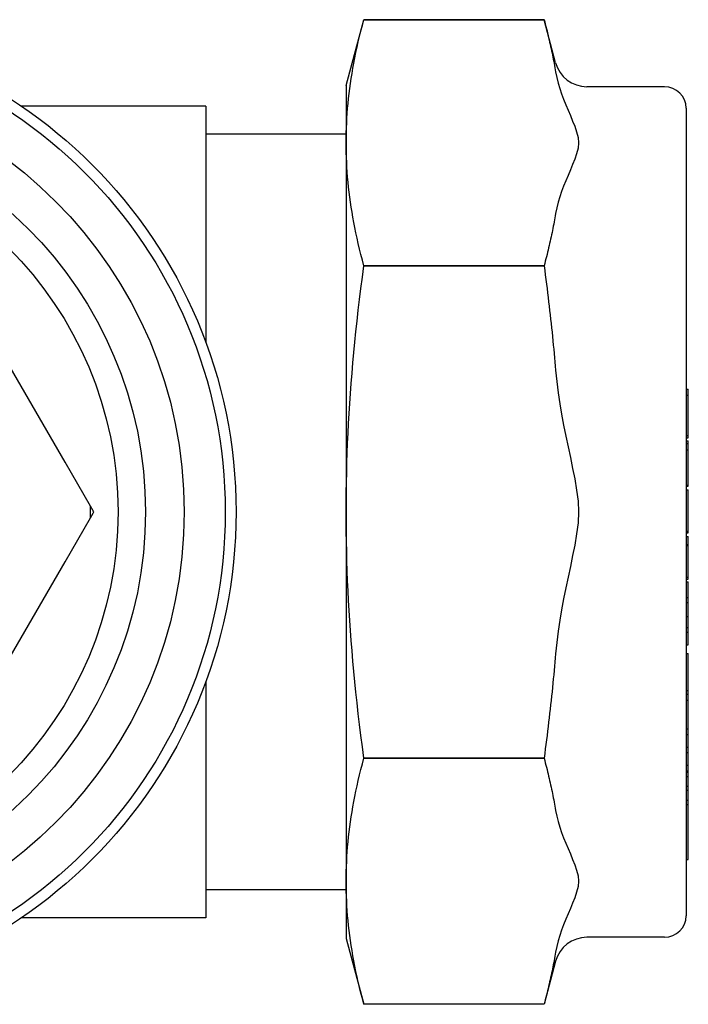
# Model space of a CAD drawing. Header units: millimetres. Extents: x 91 to 3811, y 2 to 387.
# Tile 15 of 15: x 358 to 389, y 341 to 387. Entities that reach past the tile are written whole.
import ezdxf

# ---------------------------------------------------------------- set-up
doc = ezdxf.new("R2010")
doc.units = ezdxf.units.MM
doc.layers.add('DETAIL', color=2, linetype='Continuous')

msp = doc.modelspace()

# ---------------------------------------------------------------- linework, layer by layer
at = {"layer": 'DETAIL'}
for p, q in [((373.246, 383.447), (374.064, 386.501)), ((374.064, 386.501), (374.064, 386.501)), ((382.414, 386.501), (374.064, 386.501)), ((374.064, 386.501), (382.414, 386.501)), ((382.414, 386.501), (382.414, 386.501)), ((382.948, 384.508), (382.414, 386.501)), ((373.246, 383.447), (373.246, 380.801)), ((387.996, 383.397), (384.397, 383.397)), ((366.742, 382.497), (358.203, 382.497)), ((366.742, 382.497), (366.742, 371.554)), ((388.996, 382.397), (388.996, 344.997)), ((373.246, 381.197), (366.742, 381.197)), ((373.246, 380.801), (373.246, 363.697)), ((374.064, 375.101), (374.064, 375.097)), ((382.414, 375.101), (374.064, 375.101)), ((374.064, 375.097), (382.414, 375.097)), ((382.414, 375.101), (382.414, 375.097)), ((360.224, 366.006), (357.516, 370.697)), ((388.996, 369.392), (389.096, 369.392)), ((388.996, 369.103), (389.096, 369.103)), ((389.096, 369.103), (389.096, 369.392)), ((389.096, 367.236), (389.096, 369.103)), ((388.996, 367.236), (389.096, 367.236)), ((389.096, 367.139), (389.096, 367.236)), ((388.996, 367.139), (389.096, 367.139)), ((388.996, 366.991), (389.096, 366.991)), ((388.996, 366.874), (389.096, 366.874)), ((389.096, 366.874), (389.096, 366.991)), ((389.096, 366.575), (389.096, 366.874)), ((388.996, 366.575), (389.096, 366.575)), ((389.096, 364.939), (389.096, 366.575)), ((361.401, 363.969), (360.224, 366.006)), ((388.996, 364.939), (389.096, 364.939)), ((388.996, 364.889), (389.096, 364.889)), ((389.096, 364.889), (389.096, 364.939)), ((388.996, 364.719), (389.096, 364.719)), ((389.096, 363.788), (389.096, 364.719)), ((361.531, 363.744), (361.401, 363.969)), ((361.401, 363.425), (361.531, 363.65)), ((361.558, 363.697), (361.531, 363.744)), ((361.531, 363.65), (361.558, 363.697)), ((373.246, 363.697), (373.246, 346.593)), ((389.096, 362.81), (389.096, 363.788)), ((360.224, 361.387), (361.401, 363.425)), ((388.996, 362.81), (389.096, 362.81)), ((388.996, 362.776), (389.096, 362.776)), ((388.996, 362.731), (389.096, 362.731)), ((389.096, 362.776), (389.096, 362.81)), ((389.096, 362.731), (389.096, 362.776)), ((388.996, 362.561), (389.096, 362.561)), ((388.996, 362.197), (389.096, 362.197)), ((388.996, 362.15), (389.096, 362.15)), ((389.096, 362.549), (389.096, 362.561)), ((389.096, 362.197), (389.096, 362.549)), ((389.096, 362.15), (389.096, 362.197)), ((389.096, 360.672), (389.096, 362.15)), ((357.516, 356.697), (360.224, 361.387)), ((388.996, 360.672), (389.096, 360.672)), ((388.996, 360.59), (389.096, 360.59)), ((388.996, 360.468), (389.096, 360.468)), ((389.096, 360.59), (389.096, 360.672)), ((389.096, 359.743), (389.096, 360.468)), ((388.996, 359.743), (389.096, 359.743)), ((388.996, 359.512), (389.096, 359.512)), ((389.096, 359.512), (389.096, 359.743)), ((389.096, 358.852), (389.096, 359.512)), ((388.996, 358.852), (389.096, 358.852)), ((389.096, 358.352), (389.096, 358.852)), ((388.996, 358.352), (389.096, 358.352)), ((388.996, 358.126), (389.096, 358.126)), ((389.096, 358.126), (389.096, 358.352)), ((389.096, 357.543), (389.096, 358.126)), ((388.996, 357.543), (389.096, 357.543)), ((388.996, 357.148), (389.096, 357.148)), ((389.096, 355.427), (389.096, 357.148)), ((366.742, 355.839), (366.742, 344.897)), ((388.996, 355.427), (389.096, 355.427)), ((389.096, 355.251), (389.096, 355.427)), ((388.996, 355.251), (389.096, 355.251)), ((388.996, 354.975), (389.096, 354.975)), ((389.096, 354.975), (389.096, 355.251)), ((389.096, 354.56), (389.096, 354.975)), ((389.096, 353.648), (389.096, 354.56)), ((388.996, 353.648), (389.096, 353.648)), ((389.096, 353.389), (389.096, 353.648)), ((388.996, 353.389), (389.096, 353.389)), ((389.096, 352.8), (389.096, 353.389)), ((388.996, 352.8), (389.096, 352.8)), ((388.996, 352.558), (389.096, 352.558)), ((389.096, 352.558), (389.096, 352.8)), ((389.096, 351.964), (389.096, 352.558)), ((374.064, 352.296), (374.064, 352.293)), ((382.414, 352.296), (374.064, 352.296)), ((374.064, 352.293), (382.414, 352.293)), ((382.414, 352.296), (382.414, 352.293)), ((388.996, 351.964), (389.096, 351.964)), ((388.996, 351.705), (389.096, 351.705)), ((388.996, 351.648), (389.096, 351.648)), ((389.096, 351.705), (389.096, 351.964)), ((389.096, 351.648), (389.096, 351.705)), ((389.096, 351.449), (389.096, 351.648)), ((388.996, 351.449), (389.096, 351.449)), ((389.096, 350.996), (389.096, 351.449)), ((388.996, 350.996), (389.096, 350.996)), ((388.996, 350.81), (389.096, 350.81)), ((389.096, 350.81), (389.096, 350.996)), ((389.096, 350.353), (389.096, 350.81)), ((388.996, 350.353), (389.096, 350.353)), ((389.096, 350.153), (389.096, 350.353)), ((388.996, 350.153), (389.096, 350.153)), ((389.096, 347.594), (389.096, 350.153)), ((388.996, 347.594), (389.096, 347.594)), ((373.246, 346.197), (366.742, 346.197)), ((373.246, 346.593), (373.246, 343.947)), ((366.742, 344.897), (358.203, 344.897)), ((373.246, 343.947), (374.064, 340.893)), ((387.996, 343.997), (384.397, 343.997)), ((382.948, 342.885), (382.414, 340.893)), ((382.414, 340.893), (374.064, 340.893)), ((382.414, 340.893), (374.064, 340.893)), ((382.414, 340.893), (382.414, 340.893))]:
    msp.add_line(p, q, dxfattribs=at)
at = {"layer": 'DETAIL', "flags": 128}
for points in [[(373.246, 380.801), (373.247, 381.029), (373.251, 381.257), (373.258, 381.485), (373.268, 381.712), (373.281, 381.94), (373.296, 382.167), (373.314, 382.395), (373.335, 382.624), (373.359, 382.853), (373.385, 383.083), (373.414, 383.314), (373.446, 383.547), (373.481, 383.78), (373.519, 384.016), (373.56, 384.253), (373.603, 384.492), (373.65, 384.734), (373.699, 384.977), (373.752, 385.224), (373.808, 385.473), (373.867, 385.725), (373.929, 385.98), (373.995, 386.238), (374.064, 386.501)], [(382.414, 386.501), (382.442, 386.395), (382.47, 386.29), (382.497, 386.185), (382.523, 386.081), (382.549, 385.977), (382.575, 385.874), (382.6, 385.771), (382.624, 385.669), (382.648, 385.567), (382.671, 385.465), (382.694, 385.364), (382.717, 385.264), (382.739, 385.163), (382.76, 385.063), (382.781, 384.964), (382.802, 384.865), (382.822, 384.766), (382.841, 384.667), (382.86, 384.569), (382.878, 384.471), (382.896, 384.373), (382.914, 384.276), (382.931, 384.179), (382.948, 384.082)], [(382.948, 384.082), (383, 383.82), (383.067, 383.561), (383.143, 383.308), (383.225, 383.066), (383.32, 382.813), (383.422, 382.558), (383.524, 382.312), (383.63, 382.063), (383.737, 381.808), (383.835, 381.565), (383.923, 381.31), (383.987, 381.05), (384.013, 380.801), (383.987, 380.551), (383.923, 380.292), (383.835, 380.036), (383.737, 379.793), (383.63, 379.539), (383.524, 379.289), (383.422, 379.044), (383.32, 378.788), (383.225, 378.535), (383.143, 378.293), (383.067, 378.041), (383, 377.781), (382.948, 377.519)], [(374.064, 375.101), (373.995, 375.363), (373.929, 375.622), (373.867, 375.877), (373.808, 376.129), (373.752, 376.378), (373.699, 376.624), (373.65, 376.868), (373.603, 377.109), (373.56, 377.348), (373.519, 377.586), (373.481, 377.821), (373.446, 378.055), (373.414, 378.287), (373.385, 378.518), (373.359, 378.748), (373.335, 378.978), (373.314, 379.206), (373.296, 379.434), (373.281, 379.662), (373.268, 379.889), (373.258, 380.117), (373.251, 380.344), (373.247, 380.572), (373.246, 380.801)], [(382.948, 377.519), (382.931, 377.423), (382.914, 377.325), (382.896, 377.228), (382.878, 377.13), (382.86, 377.032), (382.841, 376.934), (382.822, 376.836), (382.802, 376.737), (382.781, 376.637), (382.76, 376.538), (382.739, 376.438), (382.717, 376.338), (382.694, 376.237), (382.671, 376.136), (382.648, 376.035), (382.624, 375.933), (382.6, 375.83), (382.575, 375.727), (382.549, 375.624), (382.523, 375.521), (382.497, 375.416), (382.47, 375.312), (382.442, 375.206), (382.414, 375.101)], [(373.246, 363.697), (373.247, 364.154), (373.251, 364.61), (373.258, 365.065), (373.268, 365.52), (373.281, 365.974), (373.296, 366.43), (373.314, 366.886), (373.335, 367.343), (373.359, 367.801), (373.385, 368.261), (373.414, 368.724), (373.446, 369.188), (373.481, 369.656), (373.519, 370.127), (373.56, 370.601), (373.603, 371.08), (373.65, 371.562), (373.699, 372.05), (373.752, 372.542), (373.808, 373.04), (373.867, 373.545), (373.929, 374.055), (373.995, 374.572), (374.064, 375.097)], [(382.414, 375.097), (382.442, 374.885), (382.47, 374.675), (382.497, 374.465), (382.523, 374.257), (382.549, 374.05), (382.575, 373.843), (382.6, 373.637), (382.624, 373.433), (382.648, 373.229), (382.671, 373.026), (382.694, 372.824), (382.717, 372.623), (382.739, 372.422), (382.76, 372.222), (382.781, 372.023), (382.802, 371.825), (382.822, 371.627), (382.841, 371.43), (382.86, 371.233), (382.878, 371.037), (382.896, 370.842), (382.914, 370.647), (382.931, 370.453), (382.948, 370.259)], [(382.948, 370.259), (383, 369.736), (383.067, 369.217), (383.143, 368.711), (383.225, 368.228), (383.32, 367.722), (383.422, 367.211), (383.524, 366.72), (383.63, 366.221), (383.737, 365.712), (383.835, 365.226), (383.923, 364.715), (383.987, 364.196), (384.013, 363.697), (383.987, 363.198), (383.923, 362.679), (383.835, 362.168), (383.737, 361.681), (383.63, 361.173), (383.524, 360.673), (383.422, 360.182), (383.32, 359.671), (383.225, 359.165), (383.143, 358.682), (383.067, 358.177), (383, 357.657), (382.948, 357.134)], [(374.064, 352.296), (373.995, 352.821), (373.929, 353.338), (373.867, 353.849), (373.808, 354.353), (373.752, 354.851), (373.699, 355.344), (373.65, 355.831), (373.603, 356.314), (373.56, 356.792), (373.519, 357.266), (373.481, 357.737), (373.446, 358.205), (373.414, 358.67), (373.385, 359.132), (373.359, 359.592), (373.335, 360.051), (373.314, 360.508), (373.296, 360.964), (373.281, 361.419), (373.268, 361.874), (373.258, 362.329), (373.251, 362.784), (373.247, 363.24), (373.246, 363.697)], [(382.948, 357.134), (382.931, 356.94), (382.914, 356.746), (382.896, 356.551), (382.878, 356.356), (382.86, 356.16), (382.841, 355.963), (382.822, 355.766), (382.802, 355.569), (382.781, 355.37), (382.76, 355.171), (382.739, 354.971), (382.717, 354.771), (382.694, 354.569), (382.671, 354.367), (382.648, 354.164), (382.624, 353.961), (382.6, 353.756), (382.575, 353.55), (382.549, 353.344), (382.523, 353.136), (382.497, 352.928), (382.47, 352.719), (382.442, 352.508), (382.414, 352.296)], [(373.246, 346.593), (373.247, 346.821), (373.251, 347.049), (373.258, 347.277), (373.268, 347.504), (373.281, 347.732), (373.296, 347.959), (373.314, 348.187), (373.335, 348.416), (373.359, 348.645), (373.385, 348.875), (373.414, 349.106), (373.446, 349.339), (373.481, 349.572), (373.519, 349.808), (373.56, 350.045), (373.603, 350.284), (373.65, 350.526), (373.699, 350.769), (373.752, 351.016), (373.808, 351.265), (373.867, 351.517), (373.929, 351.772), (373.995, 352.03), (374.064, 352.293)], [(382.414, 352.293), (382.442, 352.187), (382.47, 352.082), (382.497, 351.977), (382.523, 351.873), (382.549, 351.769), (382.575, 351.666), (382.6, 351.563), (382.624, 351.461), (382.648, 351.359), (382.671, 351.257), (382.694, 351.156), (382.717, 351.056), (382.739, 350.955), (382.76, 350.855), (382.781, 350.756), (382.802, 350.657), (382.822, 350.558), (382.841, 350.459), (382.86, 350.361), (382.878, 350.263), (382.896, 350.165), (382.914, 350.068), (382.931, 349.971), (382.948, 349.874)], [(382.948, 349.874), (383, 349.612), (383.067, 349.353), (383.143, 349.1), (383.225, 348.858), (383.32, 348.605), (383.422, 348.35), (383.524, 348.104), (383.63, 347.855), (383.737, 347.6), (383.835, 347.357), (383.923, 347.102), (383.987, 346.842), (384.013, 346.593), (383.987, 346.343), (383.923, 346.084), (383.835, 345.828), (383.737, 345.585), (383.63, 345.331), (383.524, 345.081), (383.422, 344.836), (383.32, 344.58), (383.225, 344.327), (383.143, 344.085), (383.067, 343.833), (383, 343.573), (382.948, 343.311)], [(374.064, 340.893), (373.995, 341.155), (373.929, 341.414), (373.867, 341.669), (373.808, 341.921), (373.752, 342.17), (373.699, 342.416), (373.65, 342.66), (373.603, 342.901), (373.56, 343.14), (373.519, 343.378), (373.481, 343.613), (373.446, 343.847), (373.414, 344.079), (373.385, 344.31), (373.359, 344.54), (373.335, 344.77), (373.314, 344.998), (373.296, 345.226), (373.281, 345.454), (373.268, 345.681), (373.258, 345.909), (373.251, 346.136), (373.247, 346.364), (373.246, 346.593)], [(382.948, 343.311), (382.931, 343.214), (382.914, 343.117), (382.896, 343.02), (382.878, 342.922), (382.86, 342.824), (382.841, 342.726), (382.822, 342.628), (382.802, 342.529), (382.781, 342.429), (382.76, 342.33), (382.739, 342.23), (382.717, 342.13), (382.694, 342.029), (382.671, 341.928), (382.648, 341.826), (382.624, 341.725), (382.6, 341.622), (382.575, 341.519), (382.549, 341.416), (382.523, 341.313), (382.497, 341.208), (382.47, 341.104), (382.442, 340.998), (382.414, 340.893)]]:
    msp.add_lwpolyline(points, dxfattribs=at)
at = {"layer": 'DETAIL'}
for radius in [22.75, 22.25, 20.35, 18.555, 17.283]:
    msp.add_circle((345.392, 363.697), radius, dxfattribs=at)
for centre, radius, start, end in [((384.397, 384.897), 1.5, 195, 270), ((387.996, 382.397), 1, 0, 90), ((345.392, 363.697), 16.011, 359.0268, 0.9732), ((387.996, 344.997), 1, 270, 0), ((384.397, 342.497), 1.5, 90, 165)]:
    msp.add_arc(centre, radius, start, end, dxfattribs=at)

doc.saveas('drawing.dxf')
